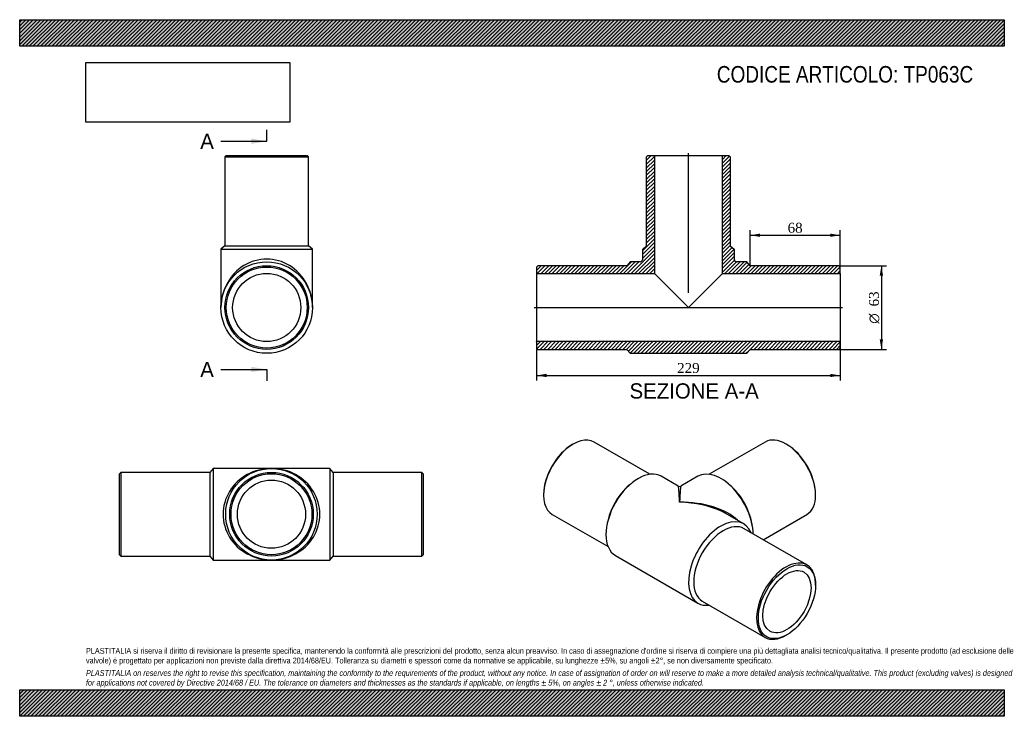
# Model space of a CAD drawing. Header units: millimetres. Extents: x 0 to 742, y 0 to 525.
import ezdxf
from ezdxf.enums import TextEntityAlignment as Align
from ezdxf.lldxf.tags import DXFTag

# ---------------------------------------------------------------- set-up
doc = ezdxf.new("R2010")
doc.units = ezdxf.units.MM
doc.header["$LTSCALE"] = 2.5
for name, color, linetype in [('Default', 7, 'Continuous'), ('DV4_Default', 7, 'Continuous'), ('TP063C', 7, 'Continuous')]:
    doc.layers.add(name, color=color, linetype=linetype)
doc.styles.add('SEACAD_Solid_Edge_ANSI', font='seans.ttf')
doc.styles.add('SEACAD_Solid_Edge_ANSI1_Symbols', font='semeca1.ttf')
doc.styles.add('SEACAD_Times_New_Roman', font='times.ttf')
tags = doc.linetypes.add('CENTER2', pattern=[28.575, 19.05, -3.175, 3.175, -3.175]).pattern_tags.tags
tags[10:11] = [DXFTag(74, 4), DXFTag(75, 0), DXFTag(340, '0'), DXFTag(46, 0.0), DXFTag(50, 0.0), DXFTag(44, 0.0), DXFTag(45, 0.0)]
tags[8:9] = [DXFTag(74, 4), DXFTag(75, 0), DXFTag(340, '0'), DXFTag(46, 0.0), DXFTag(50, 0.0), DXFTag(44, 0.0), DXFTag(45, 0.0)]
tags[6:7] = [DXFTag(74, 4), DXFTag(75, 0), DXFTag(340, '0'), DXFTag(46, 0.0), DXFTag(50, 0.0), DXFTag(44, 0.0), DXFTag(45, 0.0)]
tags[4:5] = [DXFTag(74, 4), DXFTag(75, 0), DXFTag(340, '0'), DXFTag(46, 0.0), DXFTag(50, 0.0), DXFTag(44, 0.0), DXFTag(45, 0.0)]
doc.dimstyles.new('ANSImm', dxfattribs={"dimtxt": 7.5, "dimasz": 7.5, "dimexe": 3.75, "dimexo": 0, "dimgap": 1.875, "dimtad": 1, "dimdsep": 46, "dimtxsty": 'SEACAD_Times_New_Roman', "dimblk1": '_SE_FILLED', "dimblk2": '_SE_FILLED', "dimsah": 1, "dimcen": 3.75, "dimazin": 0, "dimtfac": 0.85, "dimtdec": 3, "dimtofl": 0, "dimtmove": 0, "dimatfit": 3, "dimfxl": 1, "dimarcsym": 0})
picture_1 = doc.add_image_def('image1.jpg', size_in_pixel=(4302, 1260))

# ---------------------------------------------------------------- blocks, each defined once
blk = doc.blocks.new('SE')
at = {"layer": 'TP063C', "color": 7, "linetype": 'Continuous'}
for p, q in [((145.85, 186.79), (143.35, 183.79)), ((145.85, 186.79), (145.85, 117.79)), ((189.85, 186.79), (145.85, 186.79)), ((233.85, 186.79), (189.85, 186.79)), ((233.85, 186.79), (233.85, 117.79)), ((236.35, 183.79), (233.85, 186.79)), ((76.35, 183.79), (75.35, 182.79)), ((75.35, 121.79), (75.35, 182.79)), ((76.35, 183.79), (76.35, 120.79)), ((143.35, 183.79), (76.35, 183.79)), ((143.35, 183.79), (143.35, 120.79)), ((236.35, 183.79), (236.35, 120.79)), ((303.35, 183.79), (236.35, 183.79)), ((303.35, 120.79), (303.35, 183.79)), ((304.35, 182.79), (303.35, 183.79)), ((304.35, 182.79), (304.35, 121.79)), ((75.35, 121.79), (76.35, 120.79)), ((76.35, 120.79), (143.35, 120.79)), ((143.35, 120.79), (145.85, 117.79)), ((233.85, 117.79), (236.35, 120.79)), ((236.35, 120.79), (303.35, 120.79)), ((303.35, 120.79), (304.35, 121.79)), ((145.85, 117.79), (189.85, 117.79)), ((189.85, 117.79), (233.85, 117.79))]:
    blk.add_line(p, q, dxfattribs=at)
for radius in [34.5, 31.5, 30.5, 25.7]:
    blk.add_circle((189.85, 152.29), radius, dxfattribs=at)
for major_axis in [(36.5, 0), (-36.5, 0)]:
    blk.add_ellipse((189.85, 152.29), major_axis=major_axis, ratio=0.945205, start_param=1.570796, end_param=4.712389, dxfattribs=at)
blk = doc.blocks.new('SE1')
at = {"layer": 'TP063C', "color": 7, "linetype": 'Continuous'}
for p, q in [((417.38, 205.16), (416.68, 204.75)), ((475.24, 182.41), (433.13, 206.72)), ((562.15, 206.72), (520.04, 182.41)), ((578.6, 204.75), (577.9, 205.16)), ((496.64, 173.52), (483.78, 180.94)), ((511.5, 180.94), (498.64, 173.52)), ((461.02, 175.32), (459.73, 174.24)), ((535.55, 174.24), (534.26, 175.32)), ((395.11, 167.39), (395.11, 166.58)), ((600.17, 166.58), (600.17, 167.39)), ((401.63, 152.16), (443.74, 127.85)), ((546, 145.02), (533.14, 152.44)), ((560.64, 133.1), (593.65, 152.16)), ((443.06, 145.37), (442.76, 143.71)), ((593.65, 114.04), (546.27, 141.4)), ((552.52, 143.71), (552.22, 145.37)), ((449.28, 121.19), (511.5, 85.26)), ((600.17, 98.81), (600.17, 99.62)), ((514.77, 86.84), (562.15, 59.49)), ((577.9, 61.05), (578.6, 61.45))]:
    blk.add_line(p, q, dxfattribs=at)
blk.add_arc((497.64, 175.25), 2, 240.75109, 298.93411, dxfattribs=at)
for centre, major_axis, ratio, start_param, end_param in [((417.38, 179.44), (15.75, 27.28), 0.57735, 0, 3.141593), ((577.9, 179.44), (-15.75, 27.28), 0.57735, 3.141593, 6.283185), ((416.68, 179.85), (-15.25, -26.41), 0.57735, 3.926991, 5.497787), ((578.6, 179.85), (15.25, -26.41), 0.57735, 0.785398, 2.356194), ((466.53, 151.06), (-17.25, -29.88), 0.57735, 3.141593, 6.283185), ((528.75, 151.06), (-17.25, 29.88), 0.57735, 3.942868, 6.283185), ((464.76, 152.08), (-15.75, -27.28), 0.57735, 4.15479, 5.269988), ((497.64, 133.1), (1.01, -40.42), 0.02437, 2.341298, 3.126696), ((497.64, 133.1), (-1.01, -40.42), 0.02437, 3.156489, 3.941887), ((530.52, 152.08), (-15.75, 27.28), 0.57735, 4.15479, 5.269988), ((497.64, 133.1), (-50.2, -1.19), 0.56087, 3.645973, 4.699079), ((497.64, 133.1), (-50.2, 1.19), 0.56087, 4.033898, 4.725699), ((528.75, 115.14), (-17.25, -29.88), 0.57735, 2.721481, 6.283185), ((497.64, 133.1), (-50.2, 1.19), 0.56087, 3.9403, 4.033898), ((530.52, 114.12), (-15.75, -27.28), 0.57735, 3.141593, 6.283185), ((577.9, 86.77), (-15.75, -27.28), 0.57735, 2.356194, 6.283185), ((528.75, 115.14), (-17.25, -29.88), 0.57735, 0, 0.420111), ((577.9, 86.77), (-15.75, -27.28), 0.57735, 0, 0.785398)]:
    blk.add_ellipse(centre, major_axis=major_axis, ratio=ratio, start_param=start_param, end_param=end_param, dxfattribs=at)
for major_axis in [(15.25, 26.41), (-12.85, -22.26)]:
    blk.add_ellipse((578.6, 86.36), major_axis=major_axis, ratio=0.57735, dxfattribs=at)
blk = doc.blocks.new('SE2')
at = {"layer": 'TP063C', "color": 7, "linetype": 'Continuous'}
for p, q in [((155.8, 422.56), (154.8, 421.56)), ((154.8, 421.56), (217.8, 421.56)), ((154.8, 421.56), (154.8, 354.56)), ((155.8, 422.56), (216.8, 422.56)), ((217.8, 421.56), (216.8, 422.56)), ((217.8, 354.56), (217.8, 421.56)), ((154.8, 354.56), (151.8, 352.06)), ((151.8, 352.06), (220.8, 352.06)), ((151.8, 352.06), (151.8, 308.06)), ((154.8, 354.56), (217.8, 354.56)), ((220.8, 352.06), (217.8, 354.56)), ((220.8, 308.06), (220.8, 352.06))]:
    blk.add_line(p, q, dxfattribs=at)
for radius in [34.5, 31.5, 30.5, 25.7]:
    blk.add_circle((186.3, 308.06), radius, dxfattribs=at)
blk.add_ellipse((186.3, 308.06), major_axis=(0, -36.5), ratio=0.945205, start_param=1.570796, end_param=4.712389, dxfattribs=at)
blk = doc.blocks.new('SE4')
at = {"color": 7, "linetype": 'Continuous', "style": 'SEACAD_Solid_Edge_ANSI'}
blk.add_text('A', height=11.5, dxfattribs=at).set_placement((136.15, 439.15), align=Align.TOP_LEFT)
blk = doc.blocks.new('SE5')
at = {"color": 7, "linetype": 'Continuous', "style": 'SEACAD_Solid_Edge_ANSI'}
blk.add_text('A', height=11.5, dxfattribs=at).set_placement((136.15, 267.14), align=Align.TOP_LEFT)
blk = doc.blocks.new('SEANNOT_GROUP')
at = {"linetype": 'Continuous'}
blk.add_hatch(color=7, dxfattribs=at).paths.add_polyline_path([(174.8, 431.48), (186.3, 433.4), (174.8, 435.32)])
at = {"color": 7, "linetype": 'Continuous'}
blk.add_lwpolyline([(151.8, 433.4), (186.3, 433.4)], dxfattribs=at)
blk = doc.blocks.new('SEANNOT_GROUP1')
at = {"linetype": 'Continuous'}
blk.add_hatch(color=7, dxfattribs=at).paths.add_polyline_path([(174.8, 259.47), (186.3, 261.39), (174.8, 263.31)])
at = {"color": 7, "linetype": 'Continuous'}
blk.add_lwpolyline([(151.8, 261.39), (186.3, 261.39)], dxfattribs=at)
blk = doc.blocks.new('SE3')
at = {"layer": 'Default', "color": 7, "linetype": 'CENTER2'}
for p, q in [((186.3, 433.4), (186.3, 442.02)), ((186.3, 261.39), (186.3, 252.76))]:
    blk.add_line(p, q, dxfattribs=at)
at = {"layer": 'Default', "color": 7, "linetype": 'CENTER2', "const_width": 0.0001}
blk.add_lwpolyline([(186.3, 433.4), (186.3, 261.39)], dxfattribs=at)
at = {"layer": 'Default'}
for name in ['SE4', 'SEANNOT_GROUP', 'SE5', 'SEANNOT_GROUP1']:
    blk.add_blockref(name, (0, 0), dxfattribs=at)
blk = doc.blocks.new('SE6')
at = {"layer": 'TP063C', "linetype": 'Continuous'}
h = blk.add_hatch(dxfattribs=at)
h.set_pattern_fill('LINE', scale=0.62992, angle=45, style=0)
edge = h.paths.add_edge_path()
edge.add_line((472.79, 354.56), (469.79, 352.06))
edge.add_line((469.79, 352.06), (469.79, 344.56))
edge.add_arc((467.79, 344.56), 2, 270, 360, ccw=False)
edge.add_line((467.79, 342.56), (460.29, 342.56))
edge.add_line((460.29, 342.56), (457.79, 339.56))
edge.add_line((457.79, 339.56), (390.79, 339.56))
edge.add_line((390.79, 339.56), (389.79, 338.56))
edge.add_line((389.79, 338.56), (389.79, 333.76))
edge.add_line((389.79, 333.76), (478.59, 333.76))
edge.add_line((478.59, 333.76), (478.59, 422.56))
edge.add_line((478.59, 422.56), (473.79, 422.56))
edge.add_line((473.79, 422.56), (472.79, 421.56))
edge.add_line((472.79, 421.56), (472.79, 354.56))
h = blk.add_hatch(dxfattribs=at)
h.set_pattern_fill('LINE', scale=0.62992, angle=45, style=0)
edge = h.paths.add_edge_path()
edge.add_line((535.79, 354.56), (535.79, 421.56))
edge.add_line((535.79, 421.56), (534.79, 422.56))
edge.add_line((534.79, 422.56), (529.99, 422.56))
edge.add_line((529.99, 422.56), (529.99, 333.76))
edge.add_line((529.99, 333.76), (618.79, 333.76))
edge.add_line((618.79, 333.76), (618.79, 338.56))
edge.add_line((618.79, 338.56), (617.79, 339.56))
edge.add_line((617.79, 339.56), (550.79, 339.56))
edge.add_line((550.79, 339.56), (548.29, 342.56))
edge.add_line((548.29, 342.56), (540.79, 342.56))
edge.add_arc((540.79, 344.56), 2, 180, 270, ccw=False)
edge.add_line((538.79, 344.56), (538.79, 352.06))
edge.add_line((538.79, 352.06), (535.79, 354.56))
h = blk.add_hatch(dxfattribs=at)
h.set_pattern_fill('LINE', scale=0.62992, angle=45, style=0)
h.paths.add_polyline_path([(618.79, 277.56), (618.79, 282.36), (389.79, 282.36), (389.79, 277.56), (390.79, 276.56), (457.79, 276.56), (460.29, 273.56), (548.29, 273.56), (550.79, 276.56), (617.79, 276.56)])
at = {"layer": 'DV4_Default', "color": 7, "linetype": 'CENTER2'}
for p, q in [((504.29, 319.21), (504.29, 424.31)), ((388.04, 308.06), (620.54, 308.06))]:
    blk.add_line(p, q, dxfattribs=at)
at = {"layer": 'TP063C', "color": 7, "linetype": 'Continuous'}
for p, q in [((472.79, 421.56), (473.79, 422.56)), ((472.79, 354.56), (472.79, 421.56)), ((473.79, 422.56), (478.59, 422.56)), ((478.59, 422.56), (529.99, 422.56)), ((478.59, 422.56), (478.59, 333.76)), ((529.99, 422.56), (534.79, 422.56)), ((529.99, 333.76), (529.99, 422.56)), ((534.79, 422.56), (535.79, 421.56)), ((535.79, 421.56), (535.79, 354.56)), ((469.79, 352.06), (472.79, 354.56)), ((469.79, 344.56), (469.79, 352.06)), ((535.79, 354.56), (538.79, 352.06)), ((538.79, 352.06), (538.79, 344.56)), ((460.29, 342.56), (457.79, 339.56)), ((467.79, 342.56), (460.29, 342.56)), ((548.29, 342.56), (540.79, 342.56)), ((550.79, 339.56), (548.29, 342.56)), ((389.79, 338.56), (390.79, 339.56)), ((389.79, 338.56), (389.79, 333.76)), ((457.79, 339.56), (390.79, 339.56)), ((617.79, 339.56), (550.79, 339.56)), ((617.79, 339.56), (618.79, 338.56)), ((618.79, 333.76), (618.79, 338.56)), ((389.79, 333.76), (389.79, 282.36)), ((389.79, 333.76), (478.59, 333.76)), ((478.59, 333.76), (504.29, 308.06)), ((504.29, 308.06), (529.99, 333.76)), ((529.99, 333.76), (618.79, 333.76)), ((618.79, 333.76), (618.79, 282.36)), ((618.79, 282.36), (389.79, 282.36)), ((389.79, 282.36), (389.79, 277.56)), ((618.79, 277.56), (618.79, 282.36)), ((390.79, 276.56), (389.79, 277.56)), ((390.79, 276.56), (457.79, 276.56)), ((457.79, 276.56), (460.29, 273.56)), ((548.29, 273.56), (550.79, 276.56)), ((550.79, 276.56), (617.79, 276.56)), ((618.79, 277.56), (617.79, 276.56)), ((460.29, 273.56), (548.29, 273.56))]:
    blk.add_line(p, q, dxfattribs=at)
for centre, start, end in [((467.79, 344.56), 270, 0), ((540.79, 344.56), 180, 270)]:
    blk.add_arc(centre, 2, start, end, dxfattribs=at)
blk = doc.blocks.new('DMBLK348')
at = {"layer": 'Default', "linetype": 'Continuous'}
for points in [[(397.29, 255.62), (397.29, 258.12), (389.79, 256.87)], [(611.29, 255.62), (618.79, 256.87), (611.29, 258.12)]]:
    blk.add_hatch(color=7, dxfattribs=at).paths.add_polyline_path(points)
at = {"layer": 'Default', "color": 7, "linetype": 'Continuous'}
for p, q in [((389.79, 282.36), (389.79, 253.12)), ((618.79, 282.36), (618.79, 253.12)), ((389.79, 256.87), (618.79, 256.87))]:
    blk.add_line(p, q, dxfattribs=at)
at = {"layer": 'Default', "color": 7, "linetype": 'Continuous', "style": 'SEACAD_Times_New_Roman'}
blk.add_text('229', height=7.5, dxfattribs=at).set_placement((495.76, 266.25), align=Align.TOP_LEFT)
blk = doc.blocks.new('_SE_FILLED')
at = {"color": 0}
blk.add_line((0, 0), (-1, 0), dxfattribs=at)
blk.add_solid([(0, 0), (-1, -0.1665), (-1, 0.1665), (0, 0)], dxfattribs=at)
blk = doc.blocks.new('DMBLK349')
at = {"layer": 'Default', "linetype": 'Continuous'}
for points in [[(558.29, 363.8), (550.79, 362.55), (558.29, 361.3)], [(611.29, 363.8), (611.29, 361.3), (618.79, 362.55)]]:
    blk.add_hatch(color=7, dxfattribs=at).paths.add_polyline_path(points)
at = {"layer": 'Default', "color": 7, "linetype": 'Continuous'}
for p, q in [((550.79, 339.56), (550.79, 366.3)), ((618.79, 336.16), (618.79, 366.3)), ((550.79, 362.55), (618.79, 362.55))]:
    blk.add_line(p, q, dxfattribs=at)
at = {"layer": 'Default', "color": 7, "linetype": 'Continuous', "style": 'SEACAD_Times_New_Roman'}
blk.add_text('68', height=7.5, dxfattribs=at).set_placement((579.1, 371.93), align=Align.TOP_LEFT)
blk = doc.blocks.new('GDimGGroup')
at = {"layer": 'Default', "linetype": 'Continuous'}
for points in [[(651.06, 332.06), (649.81, 339.56), (648.56, 332.06)], [(651.06, 284.06), (648.56, 284.06), (649.81, 276.56)]]:
    blk.add_hatch(color=7, dxfattribs=at).paths.add_polyline_path(points)
at = {"layer": 'Default', "color": 7, "linetype": 'Continuous'}
for p, q in [((617.79, 339.56), (653.56, 339.56)), ((649.81, 339.56), (649.81, 276.56)), ((617.79, 276.56), (653.56, 276.56))]:
    blk.add_line(p, q, dxfattribs=at)
for s, style, p in [('63', 'SEACAD_Times_New_Roman', (640.43, 308.9)), ('O', 'SEACAD_Solid_Edge_ANSI1_Symbols', (640.43, 295.85))]:
    blk.add_text(s, height=7.5, rotation=90, dxfattribs=dict(at, style=style)).set_placement(p, align=Align.TOP_LEFT)

msp = doc.modelspace()

# ---------------------------------------------------------------- hatches: boundary and pattern name
at = {"layer": 'Default', "linetype": 'Continuous'}
h = msp.add_hatch(dxfattribs=at)
h.set_pattern_fill('LINE', scale=0.62992, angle=45, style=0)
h.paths.add_polyline_path([(742.5, 505), (742.5, 525), (0, 525), (0, 505)])
for points in [[(742.5, 505), (742.5, 525), (0, 525), (0, 505)], [(742.5, 0), (742.5, 20), (0, 20), (0, 0)]]:
    msp.add_hatch(color=7, dxfattribs=at).paths.add_polyline_path(points)
h = msp.add_hatch(dxfattribs=at)
h.set_pattern_fill('LINE', scale=0.62992, angle=45, style=0)
h.paths.add_polyline_path([(742.5, 0), (742.5, 20), (0, 20), (0, 0)])

# ---------------------------------------------------------------- linework, layer by layer
at = {"layer": 'Default', "color": 7, "linetype": 'Continuous'}
for p, q in [((0, 525), (742.5, 525)), ((0, 505), (0, 525)), ((742.5, 525), (742.5, 505)), ((742.5, 505), (0, 505)), ((0, 20), (742.5, 20)), ((0, 0), (0, 20)), ((742.5, 20), (742.5, 0)), ((742.5, 0), (0, 0))]:
    msp.add_line(p, q, dxfattribs=at)

# ---------------------------------------------------------------- block references
at = {"layer": 'Default'}
for name in ['SE3', 'SE6', 'SE2', 'GDimGGroup', 'SE1', 'SE']:
    msp.add_blockref(name, (0, 0), dxfattribs=at)

# ---------------------------------------------------------------- texts
at = {"layer": 'Default', "color": 7, "linetype": 'Continuous', "style": 'SEACAD_Solid_Edge_ANSI'}
msp.add_text('SEZIONE A-A', height=11.5, dxfattribs=at).set_placement((459.89, 250.955), align=Align.TOP_LEFT)
at = {"layer": 'Default', "attachment_point": 1}
for s, insert, char_height, width in [('{\\fArial Narrow|b0||i0||c0|p34;\\C7;\\H12.5;\\W1.;CODICE ARTICOLO: TP063C}', (525.715, 490.084), 12.5, 207.67446), ("{\\fArial Narrow|b0||i0||c0|p34;\\C7;\\H4.375;\\W1.;PLASTITALIA si riserva il diritto di revisionare la presente specifica, mantenendo la conformità alle prescrizioni del prodotto, senza alcun preavviso. In caso di assegnazione d'ordine si riserva di compiere una più dettagliata analisi tecnico/qualitativa. Il presente prodotto (ad esclusione delle \\P}{\\fArial Narrow|b0||i0||c0|p34;\\C7;\\H4.375;\\W1.;valvole) è progettato per applicazioni non previste dalla direttiva 2014/68/EU. Tolleranza su diametri e spessori come da normative se applicabile, su lunghezze ±5%, su angoli ±2°, se non diversamente specificato.\\P}{\\fArial Narrow|b0||i0||c0|p34;\\C7;\\H1.25;\\W1.;   \\P}{\\fArial Narrow|b0||i1||c0|p34;\\C7;\\H4.375;\\W1.;PLASTITALIA on reserves the right to revise this specification, maintaining the conformity to the requirements of the product, without any notice. In case of assignation of order on will reserve to make a more detailed analysis technical/qualitative. This product (excluding valves) is designed \\P}{\\fArial Narrow|b0||i1||c0|p34;\\C7;\\H4.375;\\W1.;for applications not covered by Directive 2014/68 / EU. The tolerance on diameters and thicknesses as the standards if applicable, on lengths ± 5%, on angles ± 2 °, unless otherwise indicated.\\P}", (50, 51.506), 4.375, 642.5)]:
    msp.add_mtext(s, dxfattribs=dict(at, insert=insert, char_height=char_height, width=width))

# ---------------------------------------------------------------- dimensions: what is measured, and where the dimension line sits
at = {"layer": 'Default', "color": 7, "linetype": 'Continuous'}
dim = msp.add_linear_dim(base=(618.79, 362.553), p1=(550.79, 339.562), p2=(618.79, 336.162), text='\\A1;<>', dimstyle='ANSImm', dxfattribs=at)
dim.commit()
dim.dimension.update_dxf_attribs({"geometry": 'DMBLK349', "text_midpoint": (584.79, 362.553), "dimtype": 160})
dim = msp.add_linear_dim(base=(389.79, 256.875), p1=(389.79, 282.362), p2=(618.79, 282.362), angle=0, text='\\A1;<>', dimstyle='ANSImm', dxfattribs=at)
dim.commit()
dim.dimension.update_dxf_attribs({"geometry": 'DMBLK348', "text_midpoint": (504.29, 256.875), "dimtype": 161})

# ---------------------------------------------------------------- pictures from other files: only their frames are drawn
image = msp.add_image(picture_1, insert=(50, 447.758), size_in_units=(153.643, 45))
image.dxf.flags = 7

doc.saveas('drawing.dxf')
